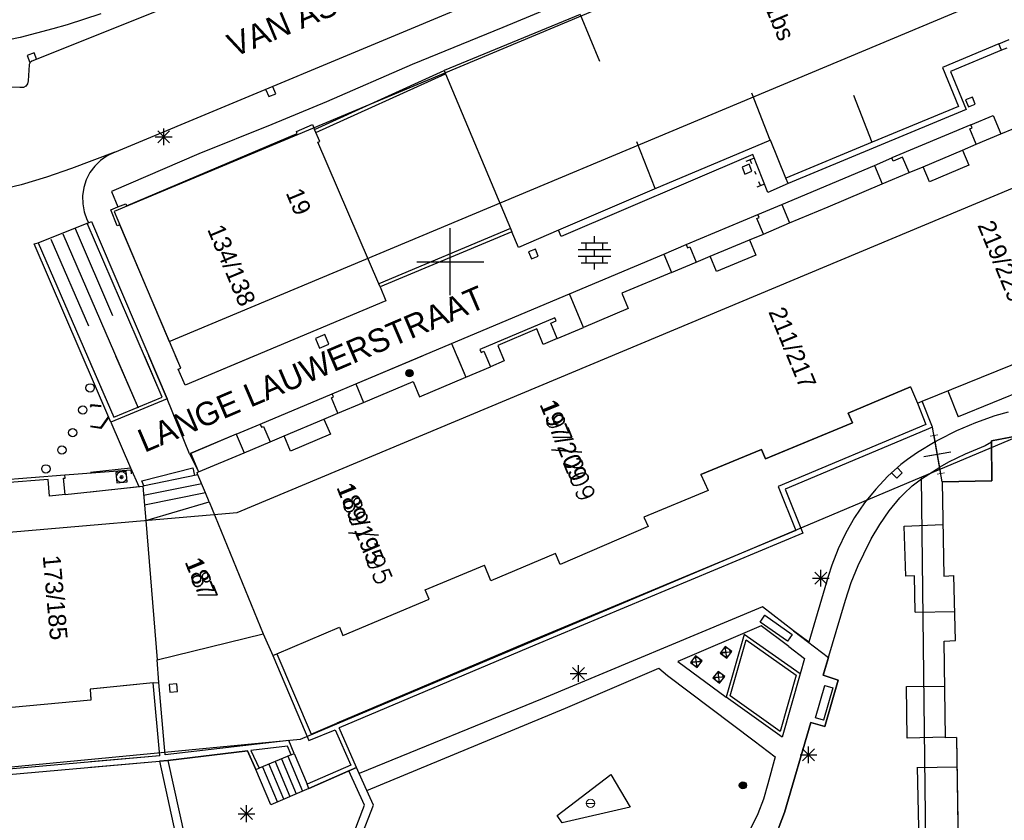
# Model space of a CAD drawing. Header units: millimetres. Extents: x 135944 to 142000, y 454200 to 456692.
# Tile 117 of 185: x 136724 to 136783, y 456417 to 456464. Entities that reach past the tile are written whole.
import ezdxf
from ezdxf.enums import TextEntityAlignment as Align

# ---------------------------------------------------------------- set-up
doc = ezdxf.new("R2010")
doc.units = ezdxf.units.MM
for name, color, linetype in [('TotaalGBKN2013_Bistad', 251, 'Continuous'), ('TotaalGBKN2013X$0$Contouren', 251, 'Continuous'), ('TotaalGBKN2013X$0$GBKN binnenstad 2009$0$OBJECTEN_', 251, 'Continuous'), ('TotaalGBKN2013X$0$GBKN binnenstad 2009$0$OBJECTEN__', 251, 'Continuous'), ('TotaalGBKN2013X$0$GBKN binnenstad 2009$0$OBJECTEN___', 251, 'Continuous'), ('TotaalGBKN2013X$0$GBKN binnenstad 2009$0$OBJECTEN____', 251, 'Continuous'), ('TotaalGBKN2013X$0$GBKN binnenstad 2009$0$VERH_OVERIG INBR', 251, 'Continuous')]:
    doc.layers.add(name, color=color, linetype=linetype)
doc.styles.add('TotaalGBKN2013X$0$GBKN binnenstad 2009$0$Standard', font='txt')
doc.styles.add('TotaalGBKN2013X$0$GBKN binnenstad 2009$0$TXT', font='txt.shx')

# ---------------------------------------------------------------- blocks, each defined once
blk = doc.blocks.new('TotaalGBKN2013X$0$GBKN binnenstad 2009$0$CEL515')
at = {"layer": 'TotaalGBKN2013X$0$GBKN binnenstad 2009$0$OBJECTEN____', "linetype": 'Continuous', "lineweight": 0}
blk.add_lwpolyline([(-1, 0), (0, 0), (0, 0.5), (-1, 0.5), (-1, 0)], dxfattribs=at)
blk = doc.blocks.new('TotaalGBKN2013X$0$GBKN binnenstad 2009$0$CEL529')
at = {"layer": 'TotaalGBKN2013X$0$GBKN binnenstad 2009$0$VERH_OVERIG INBR', "linetype": 'Continuous', "lineweight": 0}
for p, q in [((0, -0.1), (0, 0.1)), ((0, 0), (1, 0)), ((0.5, -0.2), (0.5, 0.2)), ((1, -0.1), (1, 0.1))]:
    blk.add_line(p, q, dxfattribs=at)
blk = doc.blocks.new('TotaalGBKN2013X$0$GBKN binnenstad 2009$0$V')
at = {"layer": 'TotaalGBKN2013X$0$GBKN binnenstad 2009$0$OBJECTEN__', "linetype": 'Continuous', "lineweight": 0}
for radius in [0.31, 0.095, 0.035, 0.0224]:
    blk.add_circle((0, 0), radius, dxfattribs=at)
blk = doc.blocks.new('TotaalGBKN2013X$0$GBKN binnenstad 2009$0$W')
at = {"layer": 'TotaalGBKN2013X$0$GBKN binnenstad 2009$0$OBJECTEN__', "linetype": 'Continuous', "lineweight": 0}
blk.add_lwpolyline([(-0.225, 0.225), (-0.225, -0.225), (0.225, -0.225), (0.225, 0.225), (-0.225, 0.225)], dxfattribs=at)
blk = doc.blocks.new('TotaalGBKN2013X$0$GBKN binnenstad 2009$0$DEC100')
at = {"layer": 'TotaalGBKN2013X$0$GBKN binnenstad 2009$0$OBJECTEN_', "linetype": 'Continuous', "lineweight": 0}
for p, q in [((-0.5, 0), (0.5, 0)), ((-0.354, -0.354), (0.354, 0.354)), ((0.354, -0.354), (-0.354, 0.354)), ((0, -0.5), (0, 0.5))]:
    blk.add_line(p, q, dxfattribs=at)
blk = doc.blocks.new('TotaalGBKN2013X$0$GBKN binnenstad 2009$0$J')
at = {"layer": 'TotaalGBKN2013X$0$GBKN binnenstad 2009$0$OBJECTEN___', "linetype": 'Continuous', "lineweight": 0}
for radius in [0.215, 0.155, 0.095, 0.035]:
    blk.add_circle((0, 0), radius, dxfattribs=at)
blk = doc.blocks.new('TotaalGBKN2013X$0$GBKN binnenstad 2009$0$Z')
at = {"layer": 'TotaalGBKN2013X$0$GBKN binnenstad 2009$0$OBJECTEN____', "linetype": 'Continuous', "lineweight": 0}
blk.add_line((-0.25, 0), (0.25, 0), dxfattribs=at)
blk.add_circle((0, 0), 0.25, dxfattribs=at)

msp = doc.modelspace()

# ---------------------------------------------------------------- linework, layer by layer
at = {"layer": 'TotaalGBKN2013_Bistad'}
for p, q in [((136767.167, 456469.86), (136753.143, 456463.985)), ((136734.64, 456465.833), (136725.02, 456461.975)), ((136729.962, 456456.535), (136752.361, 456465.886)), ((136729.129, 456464.796), (136727.13, 456464.153)), ((136757.754, 456464.754), (136749.642, 456461.41)), ((136757.754, 456464.754), (136758.908, 456461.985)), ((136727.13, 456464.153), (136726.259, 456463.898)), ((136726.259, 456463.898), (136724.318, 456463.397)), ((136753.143, 456463.985), (136747.729, 456461.772)), ((136724.318, 456463.397), (136722.359, 456462.974)), ((136782.75, 456463.013), (136779.385, 456461.591)), ((136782.75, 456463.013), (136783.364, 456463.272)), ((136782.92, 456462.629), (136782.75, 456463.013)), ((136725.153, 456462.471), (136724.735, 456462.305)), ((136724.735, 456462.305), (136724.901, 456461.887)), ((136725.319, 456462.053), (136725.153, 456462.471)), ((136782.92, 456462.629), (136779.871, 456461.36)), ((136783.225, 456462.756), (136782.92, 456462.629)), ((136724.849, 456461.765), (136724.793, 456460.794)), ((136724.905, 456461.897), (136724.849, 456461.769)), ((136724.849, 456461.769), (136724.849, 456461.765)), ((136725.02, 456461.975), (136724.905, 456461.897)), ((136747.729, 456461.772), (136742.603, 456459.551)), ((136741.89, 456457.901), (136749.642, 456461.41)), ((136741.969, 456457.717), (136749.723, 456461.217)), ((136749.642, 456461.41), (136749.723, 456461.217)), ((136749.723, 456461.217), (136753.593, 456451.974)), ((136779.385, 456461.591), (136780.355, 456459.265)), ((136779.871, 456461.36), (136780.794, 456459.085)), ((136724.764, 456460.623), (136724.662, 456460.482)), ((136724.793, 456460.794), (136724.764, 456460.623)), ((136724.305, 456460.403), (136723.195, 456460.442)), ((136724.334, 456460.396), (136724.305, 456460.403)), ((136724.508, 456460.401), (136724.334, 456460.396)), ((136724.662, 456460.482), (136724.508, 456460.401)), ((136738.991, 456460.273), (136739.165, 456459.859)), ((136739.165, 456459.859), (136739.58, 456460.033)), ((136739.58, 456460.033), (136739.406, 456460.448)), ((136769.107, 456457.264), (136768.008, 456460.056)), ((136775.192, 456457.125), (136774.093, 456459.917)), ((136742.603, 456459.551), (136739.339, 456458.193)), ((136781.176, 456459.831), (136780.761, 456459.658)), ((136780.761, 456459.658), (136780.934, 456459.243)), ((136780.934, 456459.243), (136781.349, 456459.416)), ((136781.349, 456459.416), (136781.176, 456459.831)), ((136780.794, 456459.085), (136770.176, 456454.674)), ((136780.355, 456459.265), (136775.19, 456457.129)), ((136781.079, 456458.179), (136782.418, 456458.736)), ((136782.418, 456458.736), (136782.883, 456457.63)), ((136739.339, 456458.193), (136734.99, 456456.437)), ((136740.822, 456457.782), (136741.768, 456458.186)), ((136741.768, 456458.186), (136741.89, 456457.901)), ((136781.079, 456458.179), (136776.364, 456456.193)), ((136781.157, 456457.995), (136781.079, 456458.179)), ((136782.883, 456457.63), (136785.279, 456458.64)), ((136730.67, 456453.34), (136740.865, 456457.662)), ((136732.534, 456457.098), (136733.242, 456457.806)), ((136733.242, 456457.098), (136732.534, 456457.806)), ((136732.888, 456456.952), (136732.888, 456457.952)), ((136740.865, 456457.662), (136740.822, 456457.782)), ((136741.969, 456457.717), (136741.89, 456457.901)), ((136742.202, 456457.173), (136741.969, 456457.717)), ((136781.018, 456457.936), (136781.157, 456457.995)), ((136781.408, 456457.009), (136781.018, 456457.936)), ((136781.408, 456457.009), (136782.883, 456457.63)), ((136732.388, 456457.452), (136733.388, 456457.452)), ((136742.101, 456457.13), (136742.202, 456457.173)), ((136745.725, 456448.674), (136742.101, 456457.13)), ((136762.242, 456454.376), (136761.14, 456457.149)), ((136769.112, 456457.251), (136762.171, 456454.326)), ((136770.034, 456454.996), (136769.112, 456457.251)), ((136775.19, 456457.129), (136770.034, 456454.996)), ((136780.579, 456456.66), (136781.408, 456457.009)), ((136729.962, 456456.535), (136727.384, 456455.572)), ((136729.962, 456456.535), (136729.522, 456456.327)), ((136734.99, 456456.437), (136729.773, 456454.197)), ((136768.067, 456456.396), (136756.62, 456451.5)), ((136768.968, 456454.141), (136768.067, 456456.396)), ((136778.229, 456455.67), (136780.579, 456456.66)), ((136780.579, 456456.66), (136780.96, 456455.757)), ((136729.121, 456456.05), (136728.771, 456455.711)), ((136729.522, 456456.327), (136729.121, 456456.05)), ((136767.839, 456455.818), (136767.424, 456455.645)), ((136767.657, 456456.002), (136768.119, 456456.192)), ((136768.012, 456455.403), (136767.839, 456455.818)), ((136767.888, 456456.097), (136767.983, 456455.866)), ((136775.323, 456455.747), (136776.364, 456456.193)), ((136776.442, 456456.009), (136776.364, 456456.193)), ((136777.009, 456456.248), (136776.442, 456456.009)), ((136777.4, 456455.32), (136777.009, 456456.248)), ((136727.384, 456455.572), (136725.894, 456455.047)), ((136728.482, 456455.319), (136728.26, 456454.885)), ((136728.771, 456455.711), (136728.482, 456455.319)), ((136767.424, 456455.645), (136767.597, 456455.23)), ((136767.597, 456455.23), (136768.012, 456455.403)), ((136768.172, 456455.404), (136768.242, 456455.233)), ((136769.793, 456453.417), (136775.323, 456455.747)), ((136775.323, 456455.747), (136775.788, 456454.641)), ((136775.788, 456454.641), (136777.4, 456455.32)), ((136777.4, 456455.32), (136778.229, 456455.67)), ((136778.61, 456454.767), (136778.229, 456455.67)), ((136780.96, 456455.757), (136778.61, 456454.767)), ((136725.894, 456455.047), (136724.38, 456454.598)), ((136728.26, 456454.885), (136728.112, 456454.421)), ((136768.758, 456454.635), (136768.296, 456454.445)), ((136768.527, 456454.54), (136768.432, 456454.771)), ((136770.176, 456454.674), (136768.968, 456454.141)), ((136770.176, 456454.674), (136770.034, 456454.996)), ((136772.557, 456453.279), (136775.788, 456454.641)), ((136724.38, 456454.598), (136722.845, 456454.227)), ((136728.112, 456454.421), (136728.042, 456453.939)), ((136729.773, 456454.197), (136730.153, 456453.267)), ((136762.171, 456454.326), (136756.47, 456451.881)), ((136728.042, 456453.939), (136728.051, 456453.452)), ((136728.051, 456453.452), (136728.14, 456452.973)), ((136730.153, 456453.267), (136730.63, 456453.458)), ((136730.63, 456453.458), (136730.67, 456453.34)), ((136728.14, 456452.973), (136728.306, 456452.515)), ((136729.726, 456453.096), (136730.153, 456453.267)), ((136730.111, 456452.14), (136729.726, 456453.096)), ((136768.366, 456452.816), (136769.793, 456453.417)), ((136769.793, 456453.417), (136770.259, 456452.311)), ((136770.259, 456452.311), (136772.557, 456453.279)), ((136725.385, 456451.125), (136728.317, 456452.291)), ((136728.306, 456452.515), (136728.375, 456452.375)), ((136728.317, 456452.291), (136728.401, 456452.327)), ((136732.806, 456441.902), (136728.317, 456452.291)), ((136728.375, 456452.375), (136728.401, 456452.327)), ((136728.401, 456452.327), (136728.573, 456452.399)), ((136728.573, 456452.399), (136733.095, 456441.81)), ((136764.078, 456451.016), (136768.366, 456452.816)), ((136768.305, 456452.574), (136768.443, 456452.632)), ((136768.693, 456451.651), (136768.305, 456452.574)), ((136768.443, 456452.632), (136768.366, 456452.816)), ((136768.693, 456451.651), (136770.259, 456452.311)), ((136726.869, 456451.666), (136731.356, 456441.276)), ((136727.593, 456451.979), (136729.837, 456446.784)), ((136730.262, 456452.208), (136730.111, 456452.14)), ((136733.901, 456443.646), (136730.262, 456452.208)), ((136753.593, 456451.974), (136745.725, 456448.674)), ((136753.67, 456451.79), (136745.804, 456448.491)), ((136750, 456450), (136750, 456452)), ((136753.593, 456451.974), (136753.67, 456451.79)), ((136754.064, 456450.849), (136753.67, 456451.79)), ((136756.47, 456451.881), (136754.064, 456450.849)), ((136756.62, 456451.5), (136756.47, 456451.881)), ((136725.149, 456451.062), (136725.385, 456451.125)), ((136725.385, 456451.125), (136729.904, 456440.706)), ((136726.145, 456451.353), (136728.388, 456446.158)), ((136757.807, 456451.124), (136759.407, 456451.124)), ((136758.107, 456450.724), (136758.107, 456451.124)), ((136758.607, 456451.124), (136758.607, 456451.524)), ((136759.107, 456450.724), (136759.107, 456451.124)), ((136765.51, 456450.321), (136767.863, 456451.302)), ((136767.863, 456451.302), (136768.693, 456451.651)), ((136767.863, 456451.302), (136768.252, 456450.381)), ((136729.726, 456440.417), (136725.149, 456451.062)), ((136755.084, 456450.753), (136754.669, 456450.58)), ((136754.669, 456450.58), (136754.842, 456450.165)), ((136755.257, 456450.338), (136755.084, 456450.753)), ((136757.627, 456450.724), (136759.587, 456450.724)), ((136758.607, 456450.324), (136758.607, 456450.724)), ((136762.743, 456450.453), (136764.078, 456451.016)), ((136764.078, 456451.016), (136764.156, 456450.831)), ((136764.156, 456450.831), (136764.294, 456450.889)), ((136764.294, 456450.889), (136764.679, 456449.974)), ((136748, 456450), (136750, 456450)), ((136750, 456450), (136752, 456450)), ((136750, 456448), (136750, 456450)), ((136754.842, 456450.165), (136755.257, 456450.338)), ((136757.111, 456448.078), (136762.743, 456450.453)), ((136757.627, 456450.324), (136759.587, 456450.324)), ((136757.807, 456449.924), (136759.407, 456449.924)), ((136758.107, 456449.924), (136758.107, 456450.324)), ((136758.607, 456449.524), (136758.607, 456449.924)), ((136759.107, 456449.924), (136759.107, 456450.324)), ((136762.743, 456450.453), (136763.203, 456449.359)), ((136763.203, 456449.359), (136764.679, 456449.974)), ((136764.679, 456449.974), (136765.51, 456450.321)), ((136765.895, 456449.409), (136765.51, 456450.321)), ((136768.252, 456450.381), (136765.895, 456449.409)), ((136763.203, 456449.359), (136760.24, 456448.123)), ((136745.804, 456448.491), (136745.725, 456448.674)), ((136745.804, 456448.491), (136746.161, 456447.658)), ((136746.161, 456447.658), (136734.171, 456442.628)), ((136750.074, 456445.11), (136757.111, 456448.078)), ((136757.958, 456446.074), (136757.111, 456448.078)), ((136760.24, 456448.123), (136760.629, 456447.202)), ((136760.629, 456447.202), (136757.958, 456446.074)), ((136756.239, 456446.65), (136751.771, 456444.763)), ((136755.994, 456446.329), (136756.317, 456446.466)), ((136756.317, 456446.466), (136756.239, 456446.65)), ((136778.18, 456441.67), (136790.559, 456446.678)), ((136755.165, 456445.979), (136752.835, 456444.995)), ((136755.554, 456445.059), (136755.165, 456445.979)), ((136756.383, 456445.409), (136755.994, 456446.329)), ((136756.383, 456445.409), (136757.958, 456446.074)), ((136742.517, 456445.65), (136741.945, 456445.41)), ((136741.945, 456445.41), (136742.185, 456444.838)), ((136742.757, 456445.078), (136742.517, 456445.65)), ((136756.383, 456445.409), (136755.554, 456445.059)), ((136742.185, 456444.838), (136742.757, 456445.078)), ((136744.362, 456442.701), (136750.074, 456445.11)), ((136750.074, 456445.11), (136750.921, 456443.102)), ((136751.771, 456444.763), (136751.849, 456444.579)), ((136751.849, 456444.579), (136752.005, 456444.645)), ((136752.005, 456444.645), (136752.394, 456443.724)), ((136752.835, 456444.995), (136753.223, 456444.075)), ((136730.017, 456444.376), (136731.356, 456441.276)), ((136733.095, 456441.81), (136731.999, 456444.376)), ((136744.362, 456442.701), (136748.334, 456444.376)), ((136750.384, 456444.376), (136750.921, 456443.102)), ((136752.119, 456444.376), (136752.394, 456443.724)), ((136753.223, 456444.075), (136752.394, 456443.724)), ((136778.18, 456441.67), (136784.869, 456444.376)), ((136733.76, 456443.587), (136733.901, 456443.646)), ((136734.171, 456442.628), (136733.76, 456443.587)), ((136750.921, 456443.102), (136752.394, 456443.724)), ((136750.921, 456443.102), (136752.394, 456443.724)), ((136729.726, 456440.417), (136728.513, 456443.238)), ((136748.157, 456441.935), (136750.921, 456443.102)), ((136748.157, 456441.935), (136750.921, 456443.102)), ((136786.544, 456443.265), (136780.322, 456440.724)), ((136786.544, 456443.265), (136780.322, 456440.724)), ((136742.952, 456442.107), (136744.362, 456442.701)), ((136742.952, 456442.107), (136744.362, 456442.701)), ((136744.362, 456442.701), (136744.827, 456441.595)), ((136744.362, 456442.701), (136744.827, 456441.595)), ((136744.827, 456441.595), (136747.776, 456442.838)), ((136747.776, 456442.838), (136748.157, 456441.935)), ((136773.764, 456440.959), (136777.478, 456442.526)), ((136777.478, 456442.526), (136777.89, 456441.553)), ((136777.478, 456442.526), (136777.89, 456441.553)), ((136779.713, 456442.291), (136780.322, 456440.724)), ((136779.713, 456442.291), (136780.322, 456440.724)), ((136733.095, 456441.81), (136729.726, 456440.417)), ((136733.095, 456441.81), (136729.726, 456440.417)), ((136729.904, 456440.706), (136732.806, 456441.902)), ((136734.432, 456438.521), (136733.095, 456441.81)), ((136738.649, 456440.294), (136742.952, 456442.107)), ((136738.649, 456440.294), (136742.952, 456442.107)), ((136742.9, 456441.869), (136743.029, 456441.923)), ((136743.288, 456440.947), (136742.9, 456441.869)), ((136743.029, 456441.923), (136742.952, 456442.107)), ((136743.288, 456440.947), (136744.827, 456441.595)), ((136743.288, 456440.947), (136744.827, 456441.595)), ((136777.89, 456441.553), (136778.18, 456441.67)), ((136777.89, 456441.553), (136778.18, 456441.67)), ((136777.89, 456441.553), (136778.395, 456440.281)), ((136778.799, 456440.111), (136778.18, 456441.67)), ((136778.799, 456440.111), (136778.18, 456441.67)), ((136740.073, 456439.592), (136742.459, 456440.598)), ((136740.073, 456439.592), (136742.459, 456440.598)), ((136742.459, 456440.598), (136743.288, 456440.947)), ((136742.459, 456440.598), (136743.288, 456440.947)), ((136742.459, 456440.598), (136742.84, 456439.695)), ((136774.02, 456440.374), (136773.764, 456440.959)), ((136782.52, 456440.794), (136781.361, 456440.383)), ((136783.309, 456441.02), (136782.52, 456440.794)), ((136729.726, 456440.417), (136730.913, 456437.687)), ((136737.221, 456439.692), (136738.649, 456440.294)), ((136737.221, 456439.692), (136738.649, 456440.294)), ((136738.649, 456440.294), (136738.727, 456440.11)), ((136738.727, 456440.11), (136738.855, 456440.164)), ((136738.855, 456440.164), (136739.243, 456439.242)), ((136768.821, 456438.22), (136774.02, 456440.374)), ((136778.395, 456440.281), (136769.584, 456436.578)), ((136778.799, 456440.111), (136769.989, 456436.409)), ((136779.379, 456436.85), (136778.799, 456440.111)), ((136781.361, 456440.383), (136780.231, 456439.898)), ((136786.86, 456440.163), (136782.306, 456439.298)), ((136737.221, 456439.692), (136734.432, 456438.521)), ((136737.221, 456439.692), (136734.503, 456438.547)), ((136737.221, 456439.692), (136737.686, 456438.587)), ((136737.221, 456439.692), (136737.686, 456438.587)), ((136739.243, 456439.242), (136740.073, 456439.592)), ((136739.243, 456439.242), (136740.073, 456439.592)), ((136740.454, 456438.689), (136740.073, 456439.592)), ((136742.84, 456439.695), (136740.454, 456438.689)), ((136779.291, 456437.342), (136778.887, 456439.618)), ((136779.135, 456439.341), (136778.954, 456439.24)), ((136780.231, 456439.898), (136779.135, 456439.341)), ((136737.686, 456438.587), (136739.243, 456439.242)), ((136737.686, 456438.587), (136739.243, 456439.242)), ((136764.965, 456437.293), (136768.584, 456438.786)), ((136768.584, 456438.786), (136768.821, 456438.22)), ((136778.954, 456439.24), (136777.901, 456438.599)), ((136781.942, 456439.003), (136780.744, 456438.509)), ((136782.307, 456439.228), (136781.942, 456439.003)), ((136782.306, 456439.298), (136782.307, 456439.228)), ((136782.307, 456439.228), (136782.326, 456436.907)), ((136734.432, 456438.521), (136734.968, 456437.441)), ((136734.503, 456438.547), (136734.968, 456437.441)), ((136734.968, 456437.441), (136737.686, 456438.587)), ((136734.968, 456437.441), (136737.686, 456438.587)), ((136777.297, 456438.187), (136776.897, 456437.894)), ((136777.901, 456438.599), (136777.297, 456438.187)), ((136779.897, 456438.624), (136778.281, 456438.336)), ((136780.744, 456438.509), (136779.747, 456438.015)), ((136726.987, 456437.271), (136730.952, 456437.567)), ((136728.513, 456437.433), (136730.913, 456437.687)), ((136730.913, 456437.687), (136731.407, 456436.569)), ((136730.971, 456437.318), (136730.952, 456437.567)), ((136776.897, 456437.894), (136776.12, 456437.181)), ((136776.99, 456437.382), (136776.677, 456437.705)), ((136778.359, 456437.168), (136779.224, 456437.719)), ((136779.747, 456438.015), (136779.224, 456437.719)), ((136722.356, 456436.895), (136726.987, 456437.271)), ((136725.986, 456436.99), (136723.427, 456436.783)), ((136726.064, 456435.991), (136725.986, 456436.99)), ((136726.895, 456437.063), (136727.003, 456437.072)), ((136726.999, 456436.092), (136726.895, 456437.063)), ((136727.003, 456437.072), (136726.987, 456437.271)), ((136730.651, 456437.469), (136730.034, 456437.412)), ((136730.034, 456437.412), (136730.091, 456436.795)), ((136730.708, 456436.852), (136730.651, 456437.469)), ((136734.935, 456437.269), (136731.637, 456436.594)), ((136734.935, 456437.269), (136731.637, 456436.594)), ((136734.879, 456437.404), (136734.968, 456437.441)), ((136734.879, 456437.404), (136734.968, 456437.441)), ((136734.935, 456437.269), (136734.879, 456437.404)), ((136734.935, 456437.269), (136734.879, 456437.404)), ((136735.377, 456436.201), (136734.935, 456437.269)), ((136735.377, 456436.201), (136734.935, 456437.269)), ((136764.965, 456437.293), (136765.39, 456436.339)), ((136776.12, 456437.181), (136775.4, 456436.41)), ((136776.353, 456437.392), (136776.667, 456437.069)), ((136776.667, 456437.069), (136776.99, 456437.382)), ((136777.587, 456436.616), (136778.138, 456437.029)), ((136778.138, 456437.029), (136778.359, 456437.168)), ((136726.999, 456436.092), (136731.637, 456436.594)), ((136728.513, 456436.256), (136731.407, 456436.569)), ((136730.091, 456436.795), (136730.708, 456436.852)), ((136731.407, 456436.569), (136731.637, 456436.594)), ((136731.637, 456436.594), (136731.734, 456435.456)), ((136731.637, 456436.594), (136731.734, 456435.456)), ((136735.156, 456436.736), (136731.685, 456436.026)), ((136735.156, 456436.736), (136731.685, 456436.026)), ((136769.584, 456436.578), (136770.638, 456433.952)), ((136769.989, 456436.409), (136771.044, 456433.782)), ((136775.4, 456436.41), (136774.74, 456435.588)), ((136777.088, 456436.142), (136777.587, 456436.616)), ((136782.326, 456436.907), (136779.379, 456436.85)), ((136779.379, 456436.85), (136779.464, 456431.224)), ((136726.999, 456436.092), (136726.064, 456435.991)), ((136735.377, 456436.201), (136731.734, 456435.456)), ((136735.377, 456436.201), (136731.734, 456435.456)), ((136735.606, 456435.648), (136735.377, 456436.201)), ((136735.606, 456435.648), (136735.377, 456436.201)), ((136765.39, 456436.339), (136761.561, 456434.735)), ((136776.215, 456435.12), (136776.852, 456435.887)), ((136776.852, 456435.887), (136777.088, 456436.142)), ((136731.734, 456435.456), (136731.813, 456434.531)), ((136731.734, 456435.456), (136731.813, 456434.531)), ((136731.813, 456434.531), (136735.606, 456435.648)), ((136731.813, 456434.531), (136735.606, 456435.648)), ((136735.606, 456435.648), (136738.835, 456427.768)), ((136735.606, 456435.648), (136738.835, 456427.768)), ((136774.74, 456435.588), (136774.145, 456434.718)), ((136761.561, 456434.735), (136761.817, 456434.181)), ((136774.145, 456434.718), (136773.617, 456433.805)), ((136775.641, 456434.305), (136776.215, 456435.12)), ((136731.813, 456434.531), (136732.498, 456426.21)), ((136731.813, 456434.531), (136732.498, 456426.21)), ((136761.817, 456434.181), (136756.554, 456431.92)), ((136775.134, 456433.446), (136775.641, 456434.305)), ((136777.092, 456434.208), (136779.418, 456434.301)), ((136777.092, 456434.208), (136779.418, 456434.301)), ((136777.191, 456431.214), (136777.092, 456434.208)), ((136777.191, 456431.214), (136777.092, 456434.208)), ((136770.638, 456433.952), (136754.919, 456427.387)), ((136771.044, 456433.782), (136755.055, 456427.103)), ((136773.617, 456433.805), (136773.16, 456432.855)), ((136774.698, 456432.549), (136775.134, 456433.446)), ((136773.16, 456432.855), (136772.776, 456431.873)), ((136756.287, 456432.56), (136752.417, 456430.944)), ((136756.554, 456431.92), (136756.287, 456432.56)), ((136774.362, 456431.857), (136774.698, 456432.549)), ((136748.494, 456430.401), (136752.047, 456431.865)), ((136752.417, 456430.944), (136752.047, 456431.865)), ((136772.776, 456431.873), (136772.561, 456431.2)), ((136773.94, 456430.831), (136774.362, 456431.857)), ((136772.561, 456431.2), (136771.407, 456427.263)), ((136771.626, 456431.091), (136772.626, 456431.091)), ((136771.772, 456430.737), (136772.48, 456431.445)), ((136772.48, 456430.737), (136771.772, 456431.445)), ((136772.126, 456430.591), (136772.126, 456431.591)), ((136777.718, 456431.236), (136777.191, 456431.214)), ((136777.718, 456431.236), (136777.191, 456431.214)), ((136777.755, 456429.056), (136777.718, 456431.236)), ((136777.755, 456429.056), (136777.718, 456431.236)), ((136779.464, 456431.224), (136780.074, 456431.252)), ((136780.16, 456427.364), (136780.074, 456431.252)), ((136773.593, 456429.778), (136773.94, 456430.831)), ((136748.738, 456429.842), (136748.494, 456430.401)), ((136743.592, 456427.672), (136748.738, 456429.842)), ((136768.641, 456429.393), (136755.491, 456423.898)), ((136770.503, 456427.959), (136768.641, 456429.393)), ((136772.263, 456425.31), (136773.593, 456429.778)), ((136768.499, 456428.468), (136768.786, 456428.877)), ((136768.786, 456428.877), (136770.415, 456427.734)), ((136777.755, 456429.073), (136780.122, 456429.114)), ((136777.755, 456429.073), (136780.122, 456429.114)), ((136739.651, 456426.574), (136743.38, 456428.168)), ((136743.38, 456428.168), (136743.592, 456427.672)), ((136768.555, 456428.24), (136763.593, 456426.128)), ((136770.128, 456427.325), (136768.499, 456428.468)), ((136770.211, 456427.008), (136768.555, 456428.24)), ((136732.498, 456426.21), (136738.835, 456427.768)), ((136732.498, 456426.21), (136738.835, 456427.768)), ((136738.835, 456427.768), (136739.407, 456426.47)), ((136738.835, 456427.768), (136739.407, 456426.47)), ((136767.543, 456427.732), (136766.472, 456423.98)), ((136770.892, 456425.382), (136767.543, 456427.732)), ((136770.415, 456427.734), (136770.128, 456427.325)), ((136771.407, 456427.263), (136770.503, 456427.959)), ((136754.919, 456427.387), (136743.235, 456422.44)), ((136755.055, 456427.103), (136743.357, 456422.154)), ((136766.415, 456427.02), (136766.109, 456426.624)), ((136766.505, 456426.318), (136766.415, 456427.02)), ((136766.811, 456426.714), (136766.415, 456427.02)), ((136766.703, 456424.061), (136767.658, 456427.407)), ((136767.658, 456427.407), (136770.661, 456425.3)), ((136770.211, 456427.008), (136771.153, 456426.307)), ((136779.486, 456427.324), (136780.16, 456427.364)), ((136779.577, 456421.553), (136779.486, 456427.324)), ((136739.407, 456426.47), (136739.651, 456426.574)), ((136739.407, 456426.47), (136739.651, 456426.574)), ((136739.407, 456426.47), (136741.56, 456421.409)), ((136739.651, 456426.574), (136741.688, 456421.785)), ((136764.642, 456426.456), (136764.336, 456426.06)), ((136764.732, 456425.754), (136764.642, 456426.456)), ((136765.038, 456426.15), (136764.642, 456426.456)), ((136766.109, 456426.624), (136766.811, 456426.714)), ((136766.109, 456426.624), (136766.505, 456426.318)), ((136766.505, 456426.318), (136766.811, 456426.714)), ((136732.602, 456424.872), (136732.498, 456426.21)), ((136732.602, 456424.872), (136732.498, 456426.21)), ((136757.65, 456424.902), (136757.65, 456425.902)), ((136763.593, 456426.128), (136766.472, 456423.98)), ((136764.336, 456426.06), (136765.038, 456426.15)), ((136764.336, 456426.06), (136764.732, 456425.754)), ((136764.732, 456425.754), (136765.038, 456426.15)), ((136771.153, 456426.307), (136770.892, 456425.382)), ((136756.884, 456423.331), (136762.459, 456425.711)), ((136757.15, 456425.402), (136758.15, 456425.402)), ((136757.296, 456425.048), (136758.004, 456425.756)), ((136758.004, 456425.048), (136757.296, 456425.756)), ((136762.459, 456425.711), (136762.977, 456425.282)), ((136762.977, 456425.282), (136768.139, 456421.374)), ((136765.99, 456425.53), (136765.684, 456425.134)), ((136765.684, 456425.134), (136766.386, 456425.224)), ((136766.08, 456424.828), (136765.99, 456425.53)), ((136766.386, 456425.224), (136765.99, 456425.53)), ((136766.08, 456424.828), (136766.386, 456425.224)), ((136770.661, 456425.3), (136769.699, 456421.927)), ((136770.892, 456425.382), (136769.814, 456421.6)), ((136770.892, 456425.382), (136769.814, 456421.6)), ((136770.892, 456425.382), (136769.814, 456421.6)), ((136773.163, 456425), (136772.263, 456425.31)), ((136732.261, 456424.838), (136728.498, 456424.466)), ((136732.261, 456424.838), (136728.513, 456424.467)), ((136732.261, 456424.838), (136732.602, 456424.872)), ((136732.261, 456424.838), (136732.602, 456424.872)), ((136732.648, 456420.493), (136732.261, 456424.838)), ((136732.648, 456420.493), (136732.261, 456424.838)), ((136732.983, 456420.543), (136732.602, 456424.872)), ((136733.67, 456424.784), (136733.222, 456424.744)), ((136733.222, 456424.744), (136733.262, 456424.296)), ((136733.71, 456424.336), (136733.67, 456424.784)), ((136765.684, 456425.134), (136766.08, 456424.828)), ((136771.807, 456422.752), (136772.355, 456424.675)), ((136772.355, 456422.24), (136773.163, 456425)), ((136772.355, 456424.675), (136772.836, 456424.538)), ((136777.246, 456424.624), (136779.529, 456424.653)), ((136777.246, 456424.624), (136779.529, 456424.653)), ((136777.285, 456421.542), (136777.246, 456424.623)), ((136777.285, 456421.542), (136777.246, 456424.623)), ((136728.498, 456424.466), (136728.54, 456423.812)), ((136733.262, 456424.296), (136733.71, 456424.336)), ((136769.699, 456421.927), (136766.703, 456424.061)), ((136772.836, 456424.538), (136772.288, 456422.615)), ((136728.54, 456423.812), (136722.851, 456423.287)), ((136755.491, 456423.898), (136744.557, 456419.437)), ((136768.419, 456422.594), (136766.472, 456423.98)), ((136768.419, 456422.594), (136766.472, 456423.98)), ((136768.419, 456422.594), (136766.472, 456423.98)), ((136745.025, 456418.404), (136756.884, 456423.331)), ((136741.688, 456421.785), (136743.235, 456422.44)), ((136769.814, 456421.6), (136768.419, 456422.594)), ((136769.814, 456421.6), (136768.419, 456422.594)), ((136769.814, 456421.6), (136768.419, 456422.594)), ((136769.948, 456417.106), (136771.531, 456422.474)), ((136771.531, 456422.474), (136772.355, 456422.24)), ((136772.288, 456422.615), (136771.807, 456422.752)), ((136741.56, 456421.409), (136743.132, 456422.041)), ((136743.132, 456422.041), (136744.064, 456419.924)), ((136744.403, 456419.777), (136743.357, 456422.154)), ((136744.403, 456419.777), (136743.357, 456422.154)), ((136740.36, 456421.396), (136732.983, 456420.543)), ((136740.687, 456420.627), (136740.36, 456421.396)), ((136768.139, 456421.374), (136769.407, 456420.414)), ((136779.576, 456421.601), (136777.285, 456421.542)), ((136779.576, 456421.601), (136777.285, 456421.542)), ((136780.219, 456421.58), (136779.577, 456421.553)), ((136780.219, 456421.58), (136780.351, 456413.652)), ((136733.141, 456420.211), (136737.884, 456420.778)), ((136737.884, 456420.778), (136738.398, 456419.674)), ((136740.285, 456421.06), (136738.091, 456420.806)), ((136738.091, 456420.806), (136738.583, 456419.751)), ((136740.502, 456420.55), (136738.583, 456419.751)), ((136740.502, 456420.55), (136738.583, 456419.751)), ((136740.502, 456420.55), (136740.285, 456421.06)), ((136740.502, 456420.55), (136740.687, 456420.627)), ((136740.502, 456420.55), (136740.687, 456420.627)), ((136740.687, 456420.627), (136741.453, 456418.789)), ((136740.687, 456420.627), (136741.453, 456418.789)), ((136770.893, 456420.539), (136771.893, 456420.539)), ((136771.039, 456420.185), (136771.747, 456420.893)), ((136771.747, 456420.185), (136771.039, 456420.893)), ((136771.393, 456420.039), (136771.393, 456421.039)), ((136700.741, 456417.337), (136732.641, 456420.167)), ((136732.648, 456420.493), (136701.045, 456417.703)), ((136732.648, 456420.493), (136728.513, 456420.128)), ((136728.513, 456419.801), (136732.641, 456420.167)), ((136732.641, 456420.167), (136733.141, 456420.211)), ((136732.641, 456420.167), (136733.689, 456415.32)), ((136733.141, 456420.211), (136734.14, 456415.6)), ((136739.164, 456419.993), (136740.034, 456417.906)), ((136739.164, 456419.993), (136740.034, 456417.906)), ((136739.545, 456420.151), (136740.415, 456418.064)), ((136739.545, 456420.151), (136740.415, 456418.064)), ((136739.926, 456420.31), (136740.796, 456418.223)), ((136739.926, 456420.31), (136740.796, 456418.223)), ((136740.307, 456420.469), (136741.177, 456418.382)), ((136740.307, 456420.469), (136741.177, 456418.382)), ((136744.064, 456419.924), (136741.453, 456418.789)), ((136769.407, 456420.414), (136768.963, 456418.806)), ((136738.398, 456419.674), (136738.583, 456419.751)), ((136738.398, 456419.674), (136738.583, 456419.751)), ((136739.286, 456417.553), (136738.398, 456419.674)), ((136738.783, 456419.834), (136739.653, 456417.747)), ((136738.783, 456419.834), (136739.653, 456417.747)), ((136741.557, 456418.54), (136744.403, 456419.777)), ((136743.952, 456419.581), (136741.557, 456418.54)), ((136744.403, 456419.777), (136743.952, 456419.581)), ((136744.877, 456417.532), (136743.952, 456419.581)), ((136744.557, 456419.437), (136744.403, 456419.777)), ((136744.557, 456419.437), (136744.403, 456419.777)), ((136745.025, 456418.404), (136744.557, 456419.437)), ((136745.025, 456418.404), (136744.557, 456419.437)), ((136756.372, 456416.915), (136759.584, 456419.364)), ((136759.584, 456419.364), (136760.744, 456417.414)), ((136777.9, 456419.782), (136780.249, 456419.831)), ((136777.9, 456419.782), (136780.249, 456419.831)), ((136777.994, 456415.244), (136777.9, 456419.797)), ((136777.994, 456415.244), (136777.9, 456419.797)), ((136741.557, 456418.54), (136741.453, 456418.789)), ((136741.557, 456418.54), (136741.453, 456418.789)), ((136768.963, 456418.806), (136768.698, 456417.897)), ((136741.557, 456418.54), (136739.286, 456417.553)), ((136745.416, 456417.541), (136745.025, 456418.404)), ((136768.698, 456417.897), (136768.356, 456417.015)), ((136737.327, 456417.028), (136738.327, 456417.028)), ((136737.473, 456416.674), (136738.181, 456417.382)), ((136738.181, 456416.674), (136737.473, 456417.382)), ((136737.827, 456416.528), (136737.827, 456417.528)), ((136744.256, 456415.916), (136744.877, 456417.532)), ((136744.646, 456415.538), (136745.416, 456417.541)), ((136760.744, 456417.414), (136756.672, 456416.478)), ((136768.356, 456417.015), (136767.942, 456416.164)), ((136769.635, 456416.26), (136769.948, 456417.106)), ((136756.672, 456416.478), (136756.372, 456416.915))]:
    msp.add_line(p, q, dxfattribs=at)
for points in [[(136728.513, 456443.913), (136729.904, 456440.706), (136732.806, 456441.902), (136731.737, 456444.376)], [(136738.338, 456444.376), (136734.171, 456442.628), (136733.76, 456443.587), (136733.901, 456443.646), (136733.591, 456444.376)], [(136753.096, 456444.376), (136753.223, 456444.075), (136752.394, 456443.724)], [(136744.827, 456441.595), (136747.776, 456442.838), (136748.157, 456441.935)], [(136777.478, 456442.526), (136773.764, 456440.959), (136774.02, 456440.374), (136769.194, 456438.375)], [(136743.288, 456440.947), (136742.9, 456441.869), (136743.029, 456441.923), (136742.952, 456442.107)], [(136728.513, 456441.384), (136728.573, 456441.464), (136729.153, 456441.401)], [(136728.513, 456441.3), (136728.596, 456441.411), (136729.148, 456441.351)], [(136777.89, 456441.553), (136778.395, 456440.281), (136769.584, 456436.578), (136770.638, 456433.952), (136754.919, 456427.387), (136743.235, 456422.44)], [(136729.55, 456440.717), (136729.109, 456440.093), (136728.513, 456440.178)], [(136729.591, 456440.688), (136729.133, 456440.04), (136728.513, 456440.127)], [(136742.459, 456440.598), (136742.84, 456439.695), (136740.454, 456438.689), (136740.073, 456439.592)], [(136738.649, 456440.294), (136738.727, 456440.11), (136738.855, 456440.164), (136739.243, 456439.242)], [(136778.799, 456440.111), (136769.989, 456436.409), (136771.044, 456433.782), (136755.055, 456427.103), (136743.357, 456422.154)], [(136779.379, 456436.85), (136782.326, 456436.907), (136782.306, 456439.298), (136783.878, 456439.597)], [(136769.194, 456438.375), (136768.821, 456438.22), (136768.584, 456438.786), (136764.965, 456437.293), (136765.39, 456436.339), (136761.561, 456434.735), (136761.817, 456434.181), (136756.554, 456431.92), (136756.287, 456432.56), (136752.417, 456430.944), (136752.047, 456431.865)], [(136731.695, 456436.606), (136731.576, 456436.916), (136734.637, 456437.682), (136734.727, 456437.226)], [(136779.379, 456436.85), (136779.464, 456431.224), (136780.074, 456431.252)], [(136739.651, 456426.574), (136743.38, 456428.168), (136743.592, 456427.672), (136748.738, 456429.842), (136748.494, 456430.401), (136752.047, 456431.865)], [(136780.219, 456421.58), (136779.577, 456421.553), (136779.486, 456427.324), (136780.16, 456427.364), (136780.074, 456431.252)], [(136770.503, 456427.959), (136768.641, 456429.393), (136755.491, 456423.898), (136744.557, 456419.437)], [(136770.211, 456427.008), (136768.555, 456428.24), (136763.593, 456426.128), (136766.472, 456423.98)], [(136770.503, 456427.959), (136772.577, 456426.362), (136772.263, 456425.31), (136773.163, 456425), (136772.355, 456422.24), (136771.531, 456422.474), (136769.948, 456417.106), (136769.635, 456416.26), (136769.227, 456415.382), (136768.749, 456414.542), (136768.203, 456413.743), (136767.593, 456412.993), (136766.905, 456412.295), (136766.159, 456411.65), (136765.363, 456411.068), (136764.522, 456410.552), (136763.642, 456410.106), (136762.729, 456409.733), (136755.781, 456407.248), (136751.355, 456405.692), (136750.681, 456404.745), (136750.928, 456402.773)], [(136770.892, 456425.382), (136767.543, 456427.732), (136766.472, 456423.98)], [(136766.703, 456424.061), (136767.658, 456427.407), (136770.661, 456425.3), (136769.699, 456421.927), (136766.703, 456424.061)], [(136770.211, 456427.008), (136771.153, 456426.307), (136770.892, 456425.382)], [(136739.407, 456426.47), (136741.56, 456421.409), (136743.132, 456422.041), (136744.064, 456419.924), (136741.453, 456418.789)], [(136739.651, 456426.574), (136741.688, 456421.785), (136743.235, 456422.44)], [(136745.025, 456418.404), (136756.884, 456423.331), (136762.459, 456425.711), (136762.977, 456425.282), (136768.139, 456421.374)], [(136740.687, 456420.627), (136740.36, 456421.396), (136732.983, 456420.543), (136732.602, 456424.872)], [(136728.513, 456424.232), (136728.54, 456423.812), (136728.513, 456423.81)], [(136768.139, 456421.374), (136769.407, 456420.414), (136768.963, 456418.806), (136768.698, 456417.897), (136768.356, 456417.015), (136767.942, 456416.164), (136767.457, 456415.351), (136766.97, 456414.665), (136766.333, 456413.936), (136765.637, 456413.263), (136764.889, 456412.649), (136764.092, 456412.099), (136763.253, 456411.616), (136762.377, 456411.205), (136761.772, 456410.97), (136756.703, 456409.132), (136749.633, 456406.645), (136747.812, 456407.954)], [(136780.219, 456421.58), (136780.351, 456413.652), (136779.69, 456413.719), (136779.714, 456413.434), (136782.847, 456412.849)], [(136738.398, 456419.674), (136737.884, 456420.778), (136733.141, 456420.211), (136732.641, 456420.167)], [(136740.502, 456420.55), (136740.285, 456421.06), (136738.091, 456420.806), (136738.583, 456419.751)], [(136732.641, 456420.167), (136733.689, 456415.32), (136737.287, 456412.447), (136738.359, 456412.897)], [(136741.557, 456418.54), (136739.286, 456417.553), (136738.398, 456419.674)], [(136739.984, 456413.58), (136744.646, 456415.538), (136745.416, 456417.541), (136745.025, 456418.404)]]:
    msp.add_lwpolyline(points, dxfattribs=at)
for centre, radius in [((136747.563, 456443.346), 0.215), ((136747.563, 456443.346), 0.155), ((136747.563, 456443.346), 0.095), ((136747.563, 456443.346), 0.035), ((136728.493, 456442.461), 0.25), ((136728.052, 456441.142), 0.25), ((136727.45, 456439.788), 0.25), ((136726.812, 456438.751), 0.25), ((136725.852, 456437.621), 0.25), ((136767.472, 456418.721), 0.215), ((136767.472, 456418.721), 0.155), ((136767.472, 456418.721), 0.095), ((136767.472, 456418.721), 0.035)]:
    msp.add_circle(centre, radius, dxfattribs=at)
at = {"layer": 'TotaalGBKN2013X$0$Contouren'}
for p, q in [((136809.893, 456486.494), (136729.926, 456453)), ((136733.223, 456445.241), (136798.156, 456472.437)), ((136737.266, 456435.009), (136789.644, 456456.947)), ((136729.926, 456453), (136733.223, 456445.241)), ((136789.819, 456442.048), (136778.142, 456437.119)), ((136778.142, 456437.119), (136741.046, 456421.461)), ((136778.572, 456400.443), (136778.142, 456437.119)), ((136676.507, 456429.82), (136737.266, 456435.009)), ((136741.046, 456421.461), (136696.746, 456417.233))]:
    msp.add_line(p, q, dxfattribs=at)

# ---------------------------------------------------------------- block references
at = {"layer": 'TotaalGBKN2013_Bistad'}
for name, p, xscale, yscale, rotation in [('TotaalGBKN2013X$0$GBKN binnenstad 2009$0$J', (136747.563, 456443.345), 0.999998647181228, 0.999998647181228, 1.000036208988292), ('TotaalGBKN2013X$0$GBKN binnenstad 2009$0$CEL529', (136779.291, 456437.341), 2.312199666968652, 2.312199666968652, 100.0851574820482), ('TotaalGBKN2013X$0$GBKN binnenstad 2009$0$V', (136730.371, 456437.132), 1.000001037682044, 1.000001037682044, 5.28005961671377), ('TotaalGBKN2013X$0$GBKN binnenstad 2009$0$CEL515', (136768.499, 456428.468), 1.989999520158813, -1.000003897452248, 144.9442719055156), ('TotaalGBKN2013X$0$GBKN binnenstad 2009$0$W', (136733.466, 456424.54), 0.9999984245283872, 0.9999984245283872, 95.08343476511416), ('TotaalGBKN2013X$0$GBKN binnenstad 2009$0$CEL515', (136772.355, 456424.675), 1.999560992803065, -1.00000085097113, 74.09397252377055)]:
    msp.add_blockref(name, p, dxfattribs=dict(at, xscale=xscale, yscale=yscale, rotation=rotation))
for name, p in [('TotaalGBKN2013X$0$GBKN binnenstad 2009$0$Z', (136766.461, 456426.669)), ('TotaalGBKN2013X$0$GBKN binnenstad 2009$0$DEC100', (136757.65, 456425.402)), ('TotaalGBKN2013X$0$GBKN binnenstad 2009$0$Z', (136764.688, 456426.105)), ('TotaalGBKN2013X$0$GBKN binnenstad 2009$0$Z', (136766.036, 456425.179)), ('TotaalGBKN2013X$0$GBKN binnenstad 2009$0$DEC100', (136771.393, 456420.539)), ('TotaalGBKN2013X$0$GBKN binnenstad 2009$0$J', (136767.472, 456418.721)), ('TotaalGBKN2013X$0$GBKN binnenstad 2009$0$Z', (136758.371, 456417.645))]:
    msp.add_blockref(name, p, dxfattribs=at)

# ---------------------------------------------------------------- texts
at = {"layer": 'TotaalGBKN2013_Bistad', "style": 'TotaalGBKN2013X$0$GBKN binnenstad 2009$0$Standard'}
for s, rotation, p in [('VAN ASCH VAN WIJCKSKADE', 22.72023, (136737.077, 456462.197)), ('LANGE LAUWERSTRAAT', 23.1266, (136731.741, 456438.575))]:
    msp.add_text(s, height=1.4, rotation=rotation, dxfattribs=at).set_placement(p)
at = {"layer": 'TotaalGBKN2013_Bistad'}
for s, rotation, style, p in [('21bs', 292.6173, 'TotaalGBKN2013X$0$GBKN binnenstad 2009$0$Standard', (136768.956, 456466.121)), ('19', 292.6173, 'TotaalGBKN2013X$0$GBKN binnenstad 2009$0$Standard', (136740.647, 456454.317)), ('219/229', 292.3324, 'TotaalGBKN2013X$0$GBKN binnenstad 2009$0$Standard', (136781.953, 456452.384)), ('211/217', 292.3324, 'TotaalGBKN2013X$0$GBKN binnenstad 2009$0$Standard', (136769.465, 456447.214)), ('197/209', 292.3324, 'TotaalGBKN2013X$0$GBKN binnenstad 2009$0$TXT', (136755.801, 456441.687)), ('197/209', 292.3324, 'TotaalGBKN2013X$0$GBKN binnenstad 2009$0$Standard', (136755.801, 456441.687)), ('189/195', 292.3324, 'TotaalGBKN2013X$0$GBKN binnenstad 2009$0$TXT', (136743.671, 456436.724)), ('189/195', 292.3324, 'TotaalGBKN2013X$0$GBKN binnenstad 2009$0$Standard', (136743.671, 456436.724)), ('173/185', 275.0803, 'TotaalGBKN2013X$0$GBKN binnenstad 2009$0$Standard', (136726.186, 456432.479)), ('187', 292.3324, 'TotaalGBKN2013X$0$GBKN binnenstad 2009$0$TXT', (136734.613, 456432.27)), ('187', 292.3324, 'TotaalGBKN2013X$0$GBKN binnenstad 2009$0$Standard', (136734.613, 456432.27))]:
    msp.add_text(s, height=1.054, rotation=rotation, dxfattribs=dict(at, style=style)).set_placement(p, align=Align.MIDDLE_LEFT)
at = {"layer": 'TotaalGBKN2013_Bistad', "style": 'TotaalGBKN2013X$0$GBKN binnenstad 2009$0$Standard'}
msp.add_text('134/138', height=1.054, rotation=292.7588, dxfattribs=at).set_placement((136737.929, 456447.439), align=Align.MIDDLE_RIGHT)

doc.saveas('drawing.dxf')
